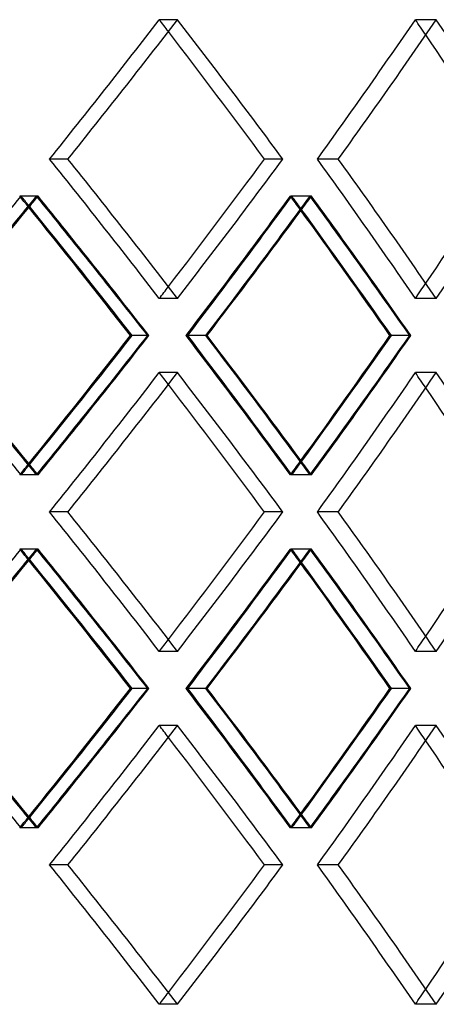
# Model space of a CAD drawing. Header units: millimetres. Extents: x -380 to 380, y -180 to 181.
# Tile 10 of 13: x 143 to 180, y 1 to 87. Entities that reach past the tile are written whole.
import ezdxf

# ---------------------------------------------------------------- set-up
doc = ezdxf.new("R2010")
doc.units = ezdxf.units.MM
doc.layers.add('HIDDEN', color=7, linetype='Continuous')
doc.layers.add('THICK', color=7, linetype='Continuous')

msp = doc.modelspace()

# ---------------------------------------------------------------- linework, layer by layer
at = {"layer": 'HIDDEN'}
for p, q in [((156.966, 86.769), (155.372, 86.769)), ((156.966, 86.769), (155.372, 86.769)), ((179.509, 86.769), (177.686, 86.769)), ((179.509, 86.769), (177.686, 86.769)), ((147.411, 74.617), (145.815, 74.617)), ((147.411, 74.617), (145.815, 74.617)), ((166.138, 74.617), (164.542, 74.617)), ((170.971, 74.617), (169.146, 74.617)), ((170.971, 74.617), (169.146, 74.617)), ((144.806, 71.386), (143.209, 71.386)), ((144.678, 71.386), (143.336, 71.386)), ((168.627, 71.386), (166.801, 71.386)), ((168.512, 71.386), (166.915, 71.386)), ((156.966, 62.464), (155.372, 62.464)), ((156.966, 62.464), (155.372, 62.464)), ((179.509, 62.464), (177.686, 62.464)), ((179.509, 62.464), (177.686, 62.464)), ((154.463, 59.233), (152.869, 59.233)), ((159.442, 59.233), (157.699, 59.233)), ((159.442, 59.233), (157.848, 59.233)), ((177.281, 59.233), (175.459, 59.233)), ((156.966, 56.002), (155.372, 56.002)), ((156.966, 56.002), (155.372, 56.002)), ((179.509, 56.002), (177.686, 56.002)), ((179.509, 56.002), (177.686, 56.002)), ((144.806, 47.081), (143.209, 47.081)), ((144.678, 47.081), (143.336, 47.081)), ((168.627, 47.081), (166.801, 47.081)), ((168.512, 47.081), (166.915, 47.081)), ((147.411, 43.85), (145.815, 43.85)), ((147.411, 43.85), (145.815, 43.85)), ((166.138, 43.85), (164.542, 43.85)), ((170.971, 43.85), (169.146, 43.85)), ((170.971, 43.85), (169.146, 43.85)), ((144.806, 40.619), (143.209, 40.619)), ((144.678, 40.619), (143.336, 40.619)), ((168.627, 40.619), (166.801, 40.619)), ((168.512, 40.619), (166.915, 40.619)), ((156.966, 31.698), (155.372, 31.698)), ((156.966, 31.698), (155.372, 31.698)), ((179.509, 31.698), (177.686, 31.698)), ((179.509, 31.698), (177.686, 31.698)), ((154.463, 28.467), (152.869, 28.467)), ((159.442, 28.467), (157.699, 28.467)), ((159.442, 28.467), (157.848, 28.467)), ((177.281, 28.467), (175.459, 28.467)), ((156.966, 25.236), (155.372, 25.236)), ((156.966, 25.236), (155.372, 25.236)), ((179.509, 25.236), (177.686, 25.236)), ((179.509, 25.236), (177.686, 25.236)), ((144.806, 16.314), (143.209, 16.314)), ((144.678, 16.314), (143.336, 16.314)), ((168.627, 16.314), (166.801, 16.314)), ((168.512, 16.314), (166.915, 16.314)), ((147.411, 13.083), (145.815, 13.083)), ((147.411, 13.083), (145.815, 13.083)), ((166.138, 13.083), (164.542, 13.083)), ((170.971, 13.083), (169.146, 13.083)), ((170.971, 13.083), (169.146, 13.083)), ((156.966, 0.931), (155.372, 0.931)), ((156.966, 0.931), (155.372, 0.931)), ((179.509, 0.931), (177.686, 0.931)), ((179.509, 0.931), (177.686, 0.931))]:
    msp.add_line(p, q, dxfattribs=at)
for centre, major_axis, ratio, start_param, end_param in [((0, 86.769), (-229.34, -229.34), 0.360022, 1.866496, 1.916372), ((0, 86.769), (229.34, 229.34), 0.360022, -1.275097, -1.225221), ((0, 86.769), (229.34, -229.34), 0.360022, 1.220979, 1.225221), ((0, 86.769), (-231.692, 231.692), 0.360022, -1.965741, -1.916372), ((0, 86.769), (-223.703, -223.703), 0.432739, 1.929328, 1.979203), ((0, 86.769), (223.703, 223.703), 0.432739, -1.212265, -1.162389), ((0, 86.769), (223.703, -223.703), 0.432739, 1.156928, 1.162389), ((0, 86.769), (-225.997, 225.997), 0.432739, -2.028572, -1.979203), ((0, 62.464), (-229.34, 229.34), 0.360022, -1.916372, -1.866496), ((0, 62.464), (229.34, -229.34), 0.360022, 1.225221, 1.275097), ((0, 62.464), (-231.692, -231.692), 0.360022, 1.916372, 1.965741), ((0, 62.464), (-223.703, 223.703), 0.432739, -1.979203, -1.929328), ((0, 62.464), (223.703, -223.703), 0.432739, 1.162389, 1.212265), ((0, 62.464), (-225.997, -225.997), 0.432739, 1.979203, 2.028572), ((0, 56.002), (234.072, 234.072), 0.290527, -1.274797, -1.2249), ((0, 56.002), (-229.34, 229.34), 0.360022, -1.856942, -1.853218), ((0, 86.769), (234.072, -234.072), 0.290527, 1.221496, 1.2249), ((0, 86.769), (-231.692, -231.692), 0.360022, 1.849853, 1.85386), ((0, 56.002), (-231.692, 231.692), 0.360022, -1.90325, -1.85386), ((0, 86.769), (-223.703, -223.703), 0.432739, 1.865995, 1.91605), ((0, 56.002), (229.34, 229.34), 0.360022, -1.211965, -1.162068), ((0, 56.002), (-223.703, 223.703), 0.432739, -1.920863, -1.91605), ((0, 86.769), (229.34, -229.34), 0.360022, 1.157574, 1.162068), ((0, 86.769), (-225.997, -225.997), 0.432739, 1.911605, 1.916692), ((0, 56.002), (-225.997, 225.997), 0.432739, -1.966082, -1.916692), ((0, 62.464), (223.703, 223.703), 0.432739, -1.162389, -1.156928), ((0, 62.464), (229.34, 229.34), 0.360022, -1.225221, -1.220979), ((0, 62.464), (234.072, -234.072), 0.290527, 1.2249, 1.274797), ((0, 62.464), (-231.692, -231.692), 0.360022, 1.85386, 1.90325), ((0, 31.698), (-223.703, 223.703), 0.432739, -1.91605, -1.865995), ((0, 62.464), (229.34, -229.34), 0.360022, 1.162068, 1.211965), ((0, 62.464), (-225.997, -225.997), 0.432739, 1.916692, 1.966082), ((0, 56.002), (-229.34, -229.34), 0.360022, 1.866496, 1.916372), ((0, 56.002), (229.34, 229.34), 0.360022, -1.275097, -1.225221), ((0, 56.002), (229.34, -229.34), 0.360022, 1.220979, 1.225221), ((0, 56.002), (-231.692, 231.692), 0.360022, -1.965741, -1.916372), ((0, 56.002), (-223.703, -223.703), 0.432739, 1.929328, 1.979203), ((0, 56.002), (223.703, 223.703), 0.432739, -1.212265, -1.162389), ((0, 56.002), (223.703, -223.703), 0.432739, 1.156928, 1.162389), ((0, 56.002), (-225.997, 225.997), 0.432739, -2.028572, -1.979203), ((0, 62.464), (-223.703, -223.703), 0.432739, 1.91605, 1.920863), ((0, 31.698), (229.34, 229.34), 0.360022, -1.162068, -1.157574), ((0, 31.698), (-225.997, 225.997), 0.432739, -1.916692, -1.911605), ((0, 62.464), (-229.34, -229.34), 0.360022, 1.853218, 1.856942), ((0, 31.698), (234.072, 234.072), 0.290527, -1.2249, -1.221496), ((0, 31.698), (-231.692, 231.692), 0.360022, -1.85386, -1.849853), ((0, 31.698), (-229.34, 229.34), 0.360022, -1.916372, -1.866496), ((0, 31.698), (229.34, -229.34), 0.360022, 1.225221, 1.275097), ((0, 31.698), (-231.692, -231.692), 0.360022, 1.916372, 1.965741), ((0, 31.698), (-223.703, 223.703), 0.432739, -1.979203, -1.929328), ((0, 31.698), (223.703, -223.703), 0.432739, 1.162389, 1.212265), ((0, 31.698), (-225.997, -225.997), 0.432739, 1.979203, 2.028572), ((0, 25.236), (234.072, 234.072), 0.290527, -1.274797, -1.2249), ((0, 25.236), (-229.34, 229.34), 0.360022, -1.856942, -1.853218), ((0, 56.002), (234.072, -234.072), 0.290527, 1.221496, 1.2249), ((0, 56.002), (-231.692, -231.692), 0.360022, 1.849853, 1.85386), ((0, 25.236), (-231.692, 231.692), 0.360022, -1.90325, -1.85386), ((0, 56.002), (-223.703, -223.703), 0.432739, 1.865995, 1.91605), ((0, 25.236), (229.34, 229.34), 0.360022, -1.211965, -1.162068), ((0, 25.236), (-223.703, 223.703), 0.432739, -1.920863, -1.91605), ((0, 56.002), (229.34, -229.34), 0.360022, 1.157574, 1.162068), ((0, 56.002), (-225.997, -225.997), 0.432739, 1.911605, 1.916692), ((0, 25.236), (-225.997, 225.997), 0.432739, -1.966082, -1.916692), ((0, 31.698), (229.34, 229.34), 0.360022, -1.225221, -1.220979), ((0, 31.698), (223.703, 223.703), 0.432739, -1.162389, -1.156928), ((0, 31.698), (234.072, -234.072), 0.290527, 1.2249, 1.274797), ((0, 31.698), (-231.692, -231.692), 0.360022, 1.85386, 1.90325), ((0, 0.931), (-223.703, 223.703), 0.432739, -1.91605, -1.865995), ((0, 31.698), (229.34, -229.34), 0.360022, 1.162068, 1.211965), ((0, 31.698), (-225.997, -225.997), 0.432739, 1.916692, 1.966082), ((0, 25.236), (-229.34, -229.34), 0.360022, 1.866496, 1.916372), ((0, 25.236), (229.34, 229.34), 0.360022, -1.275097, -1.225221), ((0, 25.236), (229.34, -229.34), 0.360022, 1.220979, 1.225221), ((0, 25.236), (-231.692, 231.692), 0.360022, -1.965741, -1.916372), ((0, 25.236), (-223.703, -223.703), 0.432739, 1.929328, 1.979203), ((0, 25.236), (223.703, 223.703), 0.432739, -1.212265, -1.162389), ((0, 25.236), (223.703, -223.703), 0.432739, 1.156928, 1.162389), ((0, 25.236), (-225.997, 225.997), 0.432739, -2.028572, -1.979203), ((0, 31.698), (-229.34, -229.34), 0.360022, 1.853218, 1.856942), ((0, 0.931), (-231.692, 231.692), 0.360022, -1.85386, -1.849853), ((0, 31.698), (-223.703, -223.703), 0.432739, 1.91605, 1.920863), ((0, 0.931), (229.34, 229.34), 0.360022, -1.162068, -1.157574), ((0, 0.931), (-225.997, 225.997), 0.432739, -1.916692, -1.911605), ((0, 0.931), (234.072, 234.072), 0.290527, -1.2249, -1.221496), ((0, 0.931), (-229.34, 229.34), 0.360022, -1.916372, -1.866496), ((0, 0.931), (229.34, -229.34), 0.360022, 1.225221, 1.275097), ((0, 0.931), (-231.692, -231.692), 0.360022, 1.916372, 1.965741), ((0, 0.931), (-223.703, 223.703), 0.432739, -1.979203, -1.929328), ((0, 0.931), (223.703, -223.703), 0.432739, 1.162389, 1.212265), ((0, 0.931), (-225.997, -225.997), 0.432739, 1.979203, 2.028572), ((0, 0.931), (229.34, 229.34), 0.360022, -1.225221, -1.220979), ((0, 0.931), (223.703, 223.703), 0.432739, -1.162389, -1.156928)]:
    msp.add_ellipse(centre, major_axis=major_axis, ratio=ratio, start_param=start_param, end_param=end_param, dxfattribs=at)
at = {"layer": 'THICK'}
for p, q in [((166.138, 74.617), (164.542, 74.617)), ((154.369, 59.233), (153.021, 59.233)), ((159.533, 59.233), (159.442, 59.233)), ((177.198, 59.233), (175.594, 59.233)), ((166.138, 43.85), (164.542, 43.85)), ((154.369, 28.467), (153.021, 28.467)), ((159.533, 28.467), (159.442, 28.467)), ((177.198, 28.467), (175.594, 28.467)), ((166.138, 13.083), (164.542, 13.083))]:
    msp.add_line(p, q, dxfattribs=at)
for centre, major_axis, ratio, start_param, end_param in [((0, 86.769), (231.692, 231.692), 0.360022, -1.27459, -1.225221), ((0, 86.769), (231.692, -231.692), 0.360022, 1.175852, 1.225221), ((0, 86.769), (225.997, 225.997), 0.432739, -1.211758, -1.162389), ((0, 86.769), (225.997, -225.997), 0.432739, 1.11302, 1.162389), ((0, 86.769), (229.34, -229.34), 0.360022, 1.175345, 1.220979), ((0, 86.769), (223.703, -223.703), 0.432739, 1.112513, 1.156928), ((0, 62.464), (231.692, -231.692), 0.360022, 1.225221, 1.27459), ((0, 62.464), (229.34, 229.34), 0.360022, -1.220979, -1.175345), ((0, 62.464), (231.692, 231.692), 0.360022, -1.225221, -1.175852), ((0, 62.464), (225.997, -225.997), 0.432739, 1.162389, 1.211758), ((0, 62.464), (223.703, 223.703), 0.432739, -1.156928, -1.112513), ((0, 62.464), (225.997, 225.997), 0.432739, -1.162389, -1.11302), ((0, 56.002), (236.472, 236.472), 0.290527, -1.274931, -1.225542), ((0, 86.769), (236.472, -236.472), 0.290527, 1.175999, 1.225542), ((0, 56.002), (231.692, 231.692), 0.360022, -1.212099, -1.16271), ((0, 86.769), (231.692, -231.692), 0.360022, 1.113167, 1.16271), ((0, 86.769), (-231.692, -231.692), 0.360022, 1.804318, 1.849853), ((0, 56.002), (-229.34, 229.34), 0.360022, -1.903115, -1.856942), ((0, 86.769), (234.072, -234.072), 0.290527, 1.174845, 1.221496), ((0, 86.769), (-225.997, -225.997), 0.432739, 1.86715, 1.911605), ((0, 56.002), (-223.703, 223.703), 0.432739, -1.965947, -1.920863), ((0, 86.769), (229.34, -229.34), 0.360022, 1.112013, 1.157574), ((0, 62.464), (236.472, -236.472), 0.290527, 1.225542, 1.274931), ((0, 31.698), (-231.692, 231.692), 0.360022, -1.849853, -1.804318), ((0, 62.464), (-229.34, -229.34), 0.360022, 1.856942, 1.903115), ((0, 31.698), (234.072, 234.072), 0.290527, -1.221496, -1.174845), ((0, 31.698), (236.472, 236.472), 0.290527, -1.225542, -1.175999), ((0, 62.464), (231.692, -231.692), 0.360022, 1.16271, 1.212099), ((0, 31.698), (-225.997, 225.997), 0.432739, -1.911605, -1.86715), ((0, 62.464), (-223.703, -223.703), 0.432739, 1.920863, 1.965947), ((0, 31.698), (229.34, 229.34), 0.360022, -1.157574, -1.112013), ((0, 31.698), (231.692, 231.692), 0.360022, -1.16271, -1.113167), ((0, 56.002), (231.692, 231.692), 0.360022, -1.27459, -1.225221), ((0, 56.002), (231.692, -231.692), 0.360022, 1.175852, 1.225221), ((0, 56.002), (225.997, 225.997), 0.432739, -1.211758, -1.162389), ((0, 56.002), (225.997, -225.997), 0.432739, 1.11302, 1.162389), ((0, 56.002), (229.34, -229.34), 0.360022, 1.175345, 1.220979), ((0, 56.002), (223.703, -223.703), 0.432739, 1.112513, 1.156928), ((0, 31.698), (231.692, -231.692), 0.360022, 1.225221, 1.27459), ((0, 31.698), (229.34, 229.34), 0.360022, -1.220979, -1.175345), ((0, 31.698), (231.692, 231.692), 0.360022, -1.225221, -1.175852), ((0, 31.698), (225.997, -225.997), 0.432739, 1.162389, 1.211758), ((0, 31.698), (223.703, 223.703), 0.432739, -1.156928, -1.112513), ((0, 31.698), (225.997, 225.997), 0.432739, -1.162389, -1.11302), ((0, 25.236), (236.472, 236.472), 0.290527, -1.274931, -1.225542), ((0, 56.002), (236.472, -236.472), 0.290527, 1.175999, 1.225542), ((0, 25.236), (231.692, 231.692), 0.360022, -1.212099, -1.16271), ((0, 56.002), (231.692, -231.692), 0.360022, 1.113167, 1.16271), ((0, 56.002), (-231.692, -231.692), 0.360022, 1.804318, 1.849853), ((0, 25.236), (-229.34, 229.34), 0.360022, -1.903115, -1.856942), ((0, 56.002), (234.072, -234.072), 0.290527, 1.174845, 1.221496), ((0, 56.002), (229.34, -229.34), 0.360022, 1.112013, 1.157574), ((0, 56.002), (-225.997, -225.997), 0.432739, 1.86715, 1.911605), ((0, 25.236), (-223.703, 223.703), 0.432739, -1.965947, -1.920863), ((0, 31.698), (236.472, -236.472), 0.290527, 1.225542, 1.274931), ((0, 0.931), (-231.692, 231.692), 0.360022, -1.849853, -1.804318), ((0, 31.698), (-229.34, -229.34), 0.360022, 1.856942, 1.903115), ((0, 0.931), (234.072, 234.072), 0.290527, -1.221496, -1.174845), ((0, 0.931), (236.472, 236.472), 0.290527, -1.225542, -1.175999), ((0, 31.698), (231.692, -231.692), 0.360022, 1.16271, 1.212099), ((0, 0.931), (-225.997, 225.997), 0.432739, -1.911605, -1.86715), ((0, 31.698), (-223.703, -223.703), 0.432739, 1.920863, 1.965947), ((0, 0.931), (229.34, 229.34), 0.360022, -1.157574, -1.112013), ((0, 0.931), (231.692, 231.692), 0.360022, -1.16271, -1.113167), ((0, 25.236), (231.692, 231.692), 0.360022, -1.27459, -1.225221), ((0, 25.236), (231.692, -231.692), 0.360022, 1.175852, 1.225221), ((0, 25.236), (225.997, 225.997), 0.432739, -1.211758, -1.162389), ((0, 25.236), (225.997, -225.997), 0.432739, 1.11302, 1.162389), ((0, 25.236), (229.34, -229.34), 0.360022, 1.175345, 1.220979), ((0, 25.236), (223.703, -223.703), 0.432739, 1.112513, 1.156928), ((0, 0.931), (231.692, -231.692), 0.360022, 1.225221, 1.27459), ((0, 0.931), (229.34, 229.34), 0.360022, -1.220979, -1.175345), ((0, 0.931), (231.692, 231.692), 0.360022, -1.225221, -1.175852), ((0, 0.931), (225.997, -225.997), 0.432739, 1.162389, 1.211758), ((0, 0.931), (223.703, 223.703), 0.432739, -1.156928, -1.112513), ((0, 0.931), (225.997, 225.997), 0.432739, -1.162389, -1.11302)]:
    msp.add_ellipse(centre, major_axis=major_axis, ratio=ratio, start_param=start_param, end_param=end_param, dxfattribs=at)

doc.saveas('drawing.dxf')
